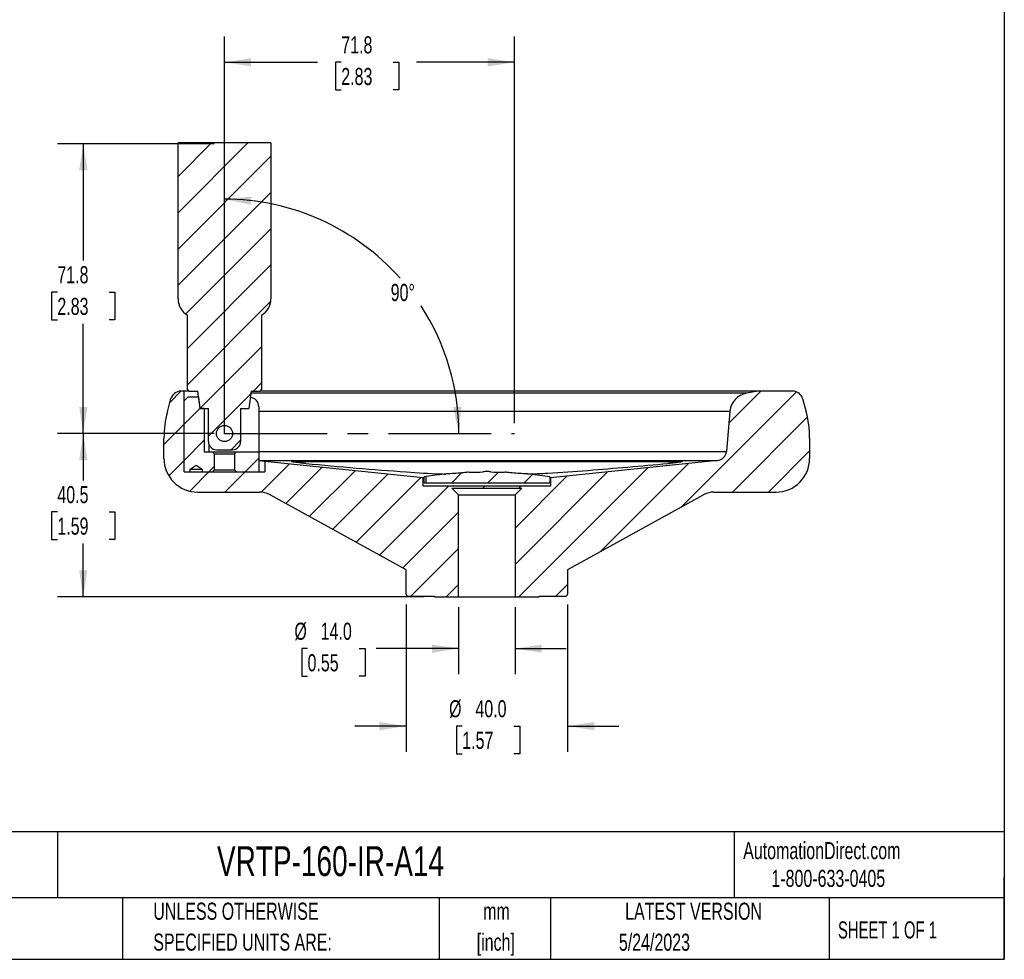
# Model space of a CAD drawing. Header units: millimetres. Extents: x 13 to 546, y 13 to 419.
# Tile 2 of 3: x 302 to 546, y 13 to 246. Entities that reach past the tile are written whole.
import ezdxf

# ---------------------------------------------------------------- set-up
doc = ezdxf.new("R2010")
doc.units = ezdxf.units.MM
doc.header["$LTSCALE"] = 2
doc.linetypes.add('CENTERX2', pattern=[20.32, 12.7, -2.54, 2.54, -2.54])
doc.layers.add('CENTER', color=40, linetype='CENTERX2')
doc.layers.add('DIMENSIONS', color=140, linetype='Continuous', lineweight=25)
doc.layers.add('TEXT', color=140, linetype='Continuous', lineweight=25)
doc.styles.add('SLDTEXTSTYLE0', font='TXT', dxfattribs={"width": 0.7})
doc.styles.add('SLDTEXTSTYLE1', font='TXT', dxfattribs={"width": 0.65})
doc.dimstyles.new('SLDDIMSTYLE0', dxfattribs={"dimtxt": 4.316016, "dimasz": 6.604, "dimexe": 0, "dimexo": 0.0625, "dimgap": 1.079004, "dimtad": 0, "dimtih": 1, "dimtoh": 1, "dimrnd": 1e-09, "dimzin": 12, "dimdsep": 46, "dimtxsty": 'SLDTEXTSTYLE0', "dimsah": 1, "dimcen": 0.09, "dimadec": 0, "dimazin": 3, "dimtfac": 1, "dimtofl": 0, "dimtmove": 0, "dimatfit": 3, "dimfxl": 0, "dimfrac": 2, "dimtolj": 1, "dimtzin": 12, "dimarcsym": 0})
doc.dimstyles.new('SLDDIMSTYLE4', dxfattribs={"dimtxt": 4.316016, "dimasz": 6.604, "dimexe": 0, "dimexo": 0.0625, "dimgap": 1.079004, "dimtad": 0, "dimtih": 1, "dimtoh": 1, "dimdec": 4, "dimlfac": 2, "dimzin": 12, "dimdsep": 46, "dimtxsty": 'SLDTEXTSTYLE0', "dimsah": 1, "dimcen": 0.09, "dimadec": 0, "dimazin": 3, "dimtfac": 1, "dimtdec": 0, "dimtofl": 0, "dimtmove": 0, "dimatfit": 3, "dimfxl": 0, "dimfrac": 2, "dimtolj": 1, "dimtzin": 12, "dimarcsym": 0})
doc.dimstyles.new('SLDDIMSTYLE5', dxfattribs={"dimtxt": 4.316016, "dimasz": 6.604, "dimexe": 0, "dimexo": 0.0625, "dimgap": 1.079004, "dimtad": 0, "dimtih": 1, "dimtoh": 1, "dimrnd": 1e-09, "dimzin": 4, "dimdsep": 46, "dimtxsty": 'SLDTEXTSTYLE0', "dimsah": 1, "dimcen": 0.09, "dimadec": 0, "dimazin": 1, "dimtfac": 1, "dimtmove": 0, "dimatfit": 0, "dimfxl": 0, "dimfrac": 2, "dimtolj": 1, "dimtzin": 12, "dimarcsym": 0})

# ---------------------------------------------------------------- blocks, each defined once
blk = doc.blocks.new('SW_NOTE_0')
at = {"layer": 'TEXT', "color": 0, "char_height": 4.233, "attachment_point": 2, "style": 'SLDTEXTSTYLE0'}
for s, insert in [('mm', (5.69, 5.46)), ('[inch]', (5.52, -2.19))]:
    blk.add_mtext(s, dxfattribs=dict(at, insert=insert))
blk = doc.blocks.new('SW_NOTE_0_1')
at = {"layer": 'TEXT', "color": 0, "char_height": 4.2333, "attachment_point": 1, "style": 'SLDTEXTSTYLE0'}
for s, insert in [('UNLESS OTHERWISE', (0, 5.46)), ('SPECIFIED UNITS ARE:', (0, -2.19))]:
    blk.add_mtext(s, dxfattribs=dict(at, insert=insert))
blk = doc.blocks.new('SW_NOTE_0_5')
at = {"layer": 'TEXT', "color": 0, "char_height": 4.2333, "attachment_point": 1, "style": 'SLDTEXTSTYLE0'}
for s, insert in [('METRIC UNITS USED', (0, 5.46)), ('FOR PART DESIGN', (0, -2.19))]:
    blk.add_mtext(s, dxfattribs=dict(at, insert=insert))
blk = doc.blocks.new('_D_9')
at = {"layer": 'DIMENSIONS'}
for p, q in [((350.33, 214.8), (311.52, 214.8)), ((317.87, 214.8), (317.87, 185.85)), ((311.45, 178.02), (310, 178.02)), ((310, 178.02), (310, 171.16)), ((324.28, 178.02), (325.73, 178.02)), ((325.73, 178.02), (325.73, 171.16)), ((310, 171.16), (311.45, 171.16)), ((325.73, 171.16), (324.28, 171.16)), ((317.87, 142.98), (317.87, 170.2)), ((350.33, 142.98), (311.52, 142.98))]:
    blk.add_line(p, q, dxfattribs=at)
for points in [[(317.87, 214.8), (316.85, 208.19), (318.88, 208.19)], [(317.87, 142.98), (318.88, 149.59), (316.85, 149.59)]]:
    blk.add_solid(points, dxfattribs=at)
at = {"layer": 'DIMENSIONS', "char_height": 4.233, "attachment_point": 1, "style": 'SLDTEXTSTYLE0'}
for s, insert in [('71.8', (311.45, 184.45)), ('2.83', (311.45, 176.62))]:
    blk.add_mtext(s, dxfattribs=dict(at, insert=insert))
blk = doc.blocks.new('_D_10')
at = {"layer": 'DIMENSIONS'}
for p, q in [((350.33, 142.98), (311.52, 142.98)), ((317.87, 142.98), (317.87, 131.37)), ((311.45, 123.55), (310, 123.55)), ((310, 123.55), (310, 116.69)), ((324.28, 123.55), (325.73, 123.55)), ((325.73, 123.55), (325.73, 116.69)), ((310, 116.69), (311.45, 116.69)), ((317.87, 102.48), (317.87, 115.72)), ((325.73, 116.69), (324.28, 116.69)), ((402.33, 102.48), (311.52, 102.48))]:
    blk.add_line(p, q, dxfattribs=at)
for points in [[(317.87, 142.98), (316.85, 136.38), (318.88, 136.38)], [(317.87, 102.48), (318.88, 109.09), (316.85, 109.09)]]:
    blk.add_solid(points, dxfattribs=at)
at = {"layer": 'DIMENSIONS', "char_height": 4.233, "attachment_point": 1, "style": 'SLDTEXTSTYLE0'}
for s, insert in [('40.5', (311.45, 129.97)), ('1.59', (311.45, 122.15))]:
    blk.add_mtext(s, dxfattribs=dict(at, insert=insert))
blk = doc.blocks.new('_D_11')
at = {"layer": 'DIMENSIONS'}
for start, end in [(41.4936, 90), (0, 32.9837)]:
    blk.add_arc((352.87, 142.98), 58.07, start, end, dxfattribs=at)
for points in [[(352.87, 201.05), (359.4, 199.66), (359.52, 201.69)], [(410.93, 142.98), (411.57, 149.63), (409.54, 149.52)]]:
    blk.add_solid(points, dxfattribs=at)
at = {"layer": 'DIMENSIONS', "insert": (394.05, 180.05), "char_height": 4.233, "attachment_point": 1, "style": 'SLDTEXTSTYLE0'}
blk.add_mtext('90°', dxfattribs=at)
blk = doc.blocks.new('_D_12')
at = {"layer": 'DIMENSIONS'}
for p, q in [((352.87, 145.52), (352.87, 241.33)), ((424.71, 145.52), (424.71, 241.33)), ((352.87, 234.98), (375.95, 234.98)), ((381.8, 234.98), (380.35, 234.98)), ((380.35, 234.98), (380.35, 228.12)), ((394.63, 234.98), (396.08, 234.98)), ((396.08, 234.98), (396.08, 228.12)), ((424.71, 234.98), (400.48, 234.98)), ((380.35, 228.12), (381.8, 228.12)), ((396.08, 228.12), (394.63, 228.12))]:
    blk.add_line(p, q, dxfattribs=at)
for points in [[(352.87, 234.98), (359.47, 233.97), (359.47, 236)], [(424.71, 234.98), (418.11, 236), (418.11, 233.97)]]:
    blk.add_solid(points, dxfattribs=at)
at = {"layer": 'DIMENSIONS', "char_height": 4.233, "attachment_point": 1, "style": 'SLDTEXTSTYLE0'}
for s, insert in [('71.8', (381.8, 241.41)), ('2.83', (381.8, 233.58))]:
    blk.add_mtext(s, dxfattribs=dict(at, insert=insert))
blk = doc.blocks.new('_D_13')
at = {"layer": 'DIMENSIONS'}
for p, q in [((410.87, 99.94), (410.87, 83.34)), ((424.87, 99.94), (424.87, 83.34)), ((373.44, 89.69), (372, 89.69)), ((372, 89.69), (372, 82.83)), ((386.27, 89.69), (387.72, 89.69)), ((387.72, 89.69), (387.72, 82.83)), ((410.87, 89.69), (390.49, 89.69)), ((424.87, 89.69), (437.57, 89.69)), ((372, 82.83), (373.44, 82.83)), ((387.72, 82.83), (386.27, 82.83))]:
    blk.add_line(p, q, dxfattribs=at)
for points in [[(410.87, 89.69), (404.26, 90.7), (404.26, 88.67)], [(424.87, 89.69), (431.47, 88.67), (431.47, 90.7)]]:
    blk.add_solid(points, dxfattribs=at)
at = {"layer": 'DIMENSIONS', "char_height": 4.233, "attachment_point": 1, "style": 'SLDTEXTSTYLE0'}
for s, insert in [('%%c', (370.19, 96.11)), ('14.0', (376.7, 96.11)), ('0.55', (373.44, 88.29))]:
    blk.add_mtext(s, dxfattribs=dict(at, insert=insert))
blk = doc.blocks.new('_D_14')
at = {"layer": 'DIMENSIONS'}
for p, q in [((397.87, 100.64), (397.87, 64.13)), ((437.87, 100.64), (437.87, 64.13)), ((397.87, 70.48), (385.17, 70.48)), ((411.78, 70.48), (410.33, 70.48)), ((410.33, 70.48), (410.33, 63.62)), ((424.6, 70.48), (426.05, 70.48)), ((426.05, 70.48), (426.05, 63.62)), ((437.87, 70.48), (450.57, 70.48)), ((410.33, 63.62), (411.78, 63.62)), ((426.05, 63.62), (424.6, 63.62))]:
    blk.add_line(p, q, dxfattribs=at)
for points in [[(397.87, 70.48), (391.26, 71.5), (391.26, 69.47)], [(437.87, 70.48), (444.47, 69.47), (444.47, 71.5)]]:
    blk.add_solid(points, dxfattribs=at)
at = {"layer": 'DIMENSIONS', "char_height": 4.233, "attachment_point": 1, "style": 'SLDTEXTSTYLE0'}
for s, insert in [('%%c', (408.52, 76.91)), ('40.0', (415.04, 76.91)), ('1.57', (411.78, 69.08))]:
    blk.add_mtext(s, dxfattribs=dict(at, insert=insert))

msp = doc.modelspace()

# ---------------------------------------------------------------- hatches: boundary and pattern name
at = {"layer": 'TEXT'}
h = msp.add_hatch(dxfattribs=at)
h.set_pattern_fill('ANSI31', color=256, scale=2, style=0)
edge = h.paths.add_edge_path(flags=0)
edge.add_line((358.867749, 149.207175), (359.468561, 153.482175))
edge.add_line((359.468561, 153.482175), (361.607749, 153.482175))
edge.add_line((361.607749, 153.482175), (362.067749, 153.942175))
edge.add_line((362.067749, 153.942175), (362.067749, 172.348458))
edge.add_arc((359.767749, 176.332175), 4.6, 300, 360)
edge.add_line((364.367749, 176.332175), (364.367749, 214.982175))
edge.add_line((364.367749, 214.982175), (341.367749, 214.982175))
edge.add_line((341.367749, 214.982175), (341.367749, 176.332175))
edge.add_arc((345.967749, 176.332175), 4.6, 180, 240)
edge.add_line((343.667749, 172.348458), (343.667749, 153.942175))
edge.add_line((343.667749, 153.942175), (344.127749, 153.482175))
edge.add_line((344.127749, 153.482175), (346.266937, 153.482175))
edge.add_line((346.266937, 153.482175), (346.867749, 149.207175))
edge.add_line((346.867749, 149.207175), (348.867749, 149.207175))
edge.add_line((348.867749, 149.207175), (348.867749, 140.982175))
edge.add_arc((350.867749, 140.982175), 2, 180, 270)
edge.add_line((350.867749, 138.982175), (354.867749, 138.982175))
edge.add_arc((354.867749, 140.982175), 2, 270, 360)
edge.add_line((356.867749, 140.982175), (356.867749, 149.207175))
edge.add_line((356.867749, 149.207175), (358.867749, 149.207175))
edge = h.paths.add_edge_path(flags=0)
edge.add_arc((352.867749, 142.982175), 2, 0, 360)
h = msp.add_hatch(dxfattribs=at)
h.set_pattern_fill('ANSI31', color=256, scale=2, style=0)
edge = h.paths.add_edge_path(flags=0)
edge.add_arc((489.534416, 136.815508), 8.333333, 270, 360)
edge.add_line((497.867749, 136.815508), (497.867749, 141.857529))
edge.add_arc((472.867749, 141.857529), 25, 0, 15)
edge.add_line((497.015895, 148.328005), (496.131336, 151.629222))
edge.add_arc((493.716522, 150.982175), 2.5, 15, 90)
edge.add_line((493.716522, 153.482175), (485.092947, 153.482175))
edge.add_line((485.092947, 153.482175), (482.226939, 152.97682))
edge.add_arc((483.09518, 148.052782), 5, 100, 175)
edge.add_line((478.114207, 148.48856), (477.245855, 138.563252))
edge.add_arc((474.755368, 138.781141), 2.5, 275.85983943, 355, ccw=False)
edge.add_line((475.010606, 136.294205), (433.617749, 132.045991))
edge.add_line((433.617749, 132.045991), (433.617749, 129.982175))
edge.add_line((433.617749, 129.982175), (402.117749, 129.982175))
edge.add_line((402.117749, 129.982175), (402.117749, 132.045991))
edge.add_line((402.117749, 132.045991), (362.867749, 136.07428))
edge.add_line((362.867749, 136.07428), (362.867749, 133.482175))
edge.add_line((362.867749, 133.482175), (342.867749, 133.482175))
edge.add_line((342.867749, 133.482175), (342.867749, 153.482175))
edge.add_line((342.867749, 153.482175), (342.018976, 153.482175))
edge.add_arc((342.018976, 150.982175), 2.5, 90, 165)
edge.add_line((339.604162, 151.629222), (338.719603, 148.328005))
edge.add_arc((362.867749, 141.857529), 25, 165, 180)
edge.add_line((337.867749, 141.857529), (337.867749, 136.815508))
edge.add_arc((346.201082, 136.815508), 8.333333, 180, 270)
edge.add_line((346.201082, 128.482175), (361.623935, 128.482175))
edge.add_arc((361.623935, 123.482175), 5, 61.16027411, 90, ccw=False)
edge.add_line((364.035741, 127.862037), (397.867749, 109.232175))
edge.add_line((397.867749, 109.232175), (397.867749, 103.182175))
edge.add_arc((398.367749, 103.182175), 0.5, 180, 270)
edge.add_line((398.367749, 102.682175), (404.867749, 102.682175))
edge.add_line((404.867749, 102.682175), (404.867749, 102.482175))
edge.add_line((404.867749, 102.482175), (410.867749, 102.482175))
edge.add_line((410.867749, 102.482175), (410.867749, 127.794675))
edge.add_line((410.867749, 127.794675), (409.180249, 129.482175))
edge.add_line((409.180249, 129.482175), (426.555249, 129.482175))
edge.add_line((426.555249, 129.482175), (424.867749, 127.794675))
edge.add_line((424.867749, 127.794675), (424.867749, 102.482175))
edge.add_line((424.867749, 102.482175), (430.867749, 102.482175))
edge.add_line((430.867749, 102.482175), (430.867749, 102.682175))
edge.add_line((430.867749, 102.682175), (437.367749, 102.682175))
edge.add_arc((437.367749, 103.182175), 0.5, 270, 360)
edge.add_line((437.867749, 103.182175), (437.867749, 109.232175))
edge.add_line((437.867749, 109.232175), (471.699757, 127.862037))
edge.add_arc((474.111563, 123.482175), 5, 90, 118.83972589, ccw=False)
edge.add_line((474.111563, 128.482175), (489.534416, 128.482175))
h = msp.add_hatch(dxfattribs=at)
h.set_pattern_fill('ANSI31', color=256, scale=2, style=0)
h.paths.add_polyline_path([(349.867749, 133.482175), (350.409249, 134.023675), (350.409249, 137.940675), (349.867749, 138.482175), (347.867749, 138.482175), (347.867749, 149.207175), (346.867749, 149.207175), (346.477748, 151.982175), (343.792749, 151.982175), (342.867749, 151.057175), (342.867749, 133.482175), (344.367749, 133.482175), (344.367749, 134.182175), (345.867749, 135.119479), (347.367749, 134.182175), (347.367749, 133.482175)], flags=0)
h = msp.add_hatch(dxfattribs=at)
h.set_pattern_fill('ANSI31', color=256, scale=2, style=0)
edge = h.paths.add_edge_path(flags=0)
edge.add_arc((352.867749, 142.982175), 2, 0, 360)
h = msp.add_hatch(dxfattribs=at)
h.set_pattern_fill('ANSI31', color=256, scale=2, style=0)
h.paths.add_polyline_path([(361.367749, 133.482175), (361.367749, 138.482175), (355.867749, 138.482175), (355.326249, 137.940675), (355.326249, 134.023675), (355.867749, 133.482175)], flags=0)
h = msp.add_hatch(dxfattribs=at)
h.set_pattern_fill('ANSI31', color=256, scale=2, style=0)
edge = h.paths.add_edge_path(flags=0)
edge.add_arc((417.862749, 128.562177), 5, 89.94270135, 101.47848493)
edge.add_line((416.867749, 133.462175), (416.867749, 133.378227))
edge.add_arc((417.806006, 22.382192), 111, 90.48431387, 92.05067909)
edge.add_line((413.834042, 133.311104), (413.830824, 133.347885))
edge.add_arc((413.266674, 128.379813), 5, 83.52151507, 95.05729865)
edge.add_arc((413.256711, 128.378941), 5, 94.94270135, 103.86280528)
edge.add_arc((417.806006, 22.382192), 111, 92.96794992, 94.88470953)
edge.add_arc((408.266674, 127.979813), 5, 88.99648554, 95.05729865)
edge.add_arc((408.256711, 127.978941), 5, 94.94270135, 101.33591909)
edge.add_arc((417.806006, 22.382192), 111, 95.44463057, 97.73427026)
edge.add_line((402.867749, 132.372412), (402.867749, 130.782175))
edge.add_line((402.867749, 130.782175), (433.517749, 130.782175))
edge.add_line((433.517749, 130.782175), (433.517749, 132.282175))
edge.add_arc((417.929491, 22.382192), 111, 81.9269957, 84.55536943)
edge.add_arc((427.478786, 127.978941), 5, 78.66408091, 85.05729865)
edge.add_arc((427.468824, 127.979813), 5, 84.94270135, 91.00351446)
edge.add_arc((417.929491, 22.382192), 111, 85.11529047, 87.03205008)
edge.add_arc((422.478786, 128.378941), 5, 76.13719472, 85.05729865)
edge.add_arc((422.468824, 128.379813), 5, 84.94270135, 96.47848493)
edge.add_line((421.904673, 133.347885), (421.901456, 133.311104))
edge.add_arc((417.929491, 22.382192), 111, 87.94932091, 89.51568613)
edge.add_line((418.867749, 133.378227), (418.867749, 133.462175))
edge.add_arc((417.872749, 128.562177), 5, 78.52151507, 90.05729865)

# ---------------------------------------------------------------- linework, layer by layer
for p, q in [((341.367749, 176.332175), (341.367749, 214.982175)), ((364.367749, 214.982175), (341.367749, 214.982175)), ((364.367749, 214.982175), (364.367749, 176.332175)), ((343.667749, 153.942175), (343.667749, 172.348458)), ((362.067749, 172.348458), (362.067749, 153.942175)), ((344.127749, 153.482175), (343.667749, 153.942175)), ((362.067749, 153.942175), (361.607749, 153.482175)), ((338.719603, 148.328005), (339.604162, 151.629222)), ((342.867749, 153.482175), (342.018976, 153.482175)), ((342.867749, 133.482175), (342.867749, 153.482175)), ((344.127749, 153.482175), (342.867749, 153.482175)), ((342.867749, 151.057175), (343.792749, 151.982175)), ((346.477748, 151.982175), (343.792749, 151.982175)), ((344.127749, 153.482175), (346.266937, 153.482175)), ((346.867749, 149.207175), (346.266937, 153.482175)), ((346.867749, 149.207175), (346.477748, 151.982175)), ((359.468561, 153.482175), (358.867749, 149.207175)), ((482.226939, 152.97682), (359.397538, 152.97682)), ((359.468561, 153.482175), (361.607749, 153.482175)), ((485.092947, 153.482175), (361.607749, 153.482175)), ((485.092947, 153.482175), (482.226939, 152.97682)), ((493.716522, 153.482175), (485.092947, 153.482175)), ((496.131336, 151.629222), (497.015895, 148.328005)), ((342.867749, 133.482175), (342.867749, 151.057175)), ((347.867749, 149.207175), (346.867749, 149.207175)), ((346.867749, 149.207175), (348.867749, 149.207175)), ((347.867749, 149.207175), (347.867749, 138.482175)), ((348.867749, 140.982175), (348.867749, 149.207175)), ((356.867749, 149.207175), (358.867749, 149.207175)), ((356.867749, 149.207175), (356.867749, 140.982175)), ((361.367749, 149.577175), (361.367749, 138.482175)), ((361.367749, 148.48856), (478.114207, 148.48856)), ((478.114207, 148.48856), (477.245855, 138.563252)), ((337.867749, 136.815508), (337.867749, 141.857529)), ((497.867749, 141.857529), (497.867749, 136.815508)), ((349.010606, 140.239867), (349.010606, 138.482175)), ((347.867749, 138.482175), (349.867749, 138.482175)), ((350.409249, 137.940675), (349.867749, 138.482175)), ((349.867749, 138.482175), (351.953017, 138.482175)), ((350.409249, 134.023675), (350.409249, 137.940675)), ((350.409249, 137.940675), (355.326249, 137.940675)), ((350.867749, 138.982175), (354.867749, 138.982175)), ((351.953017, 138.482175), (353.782481, 138.482175)), ((353.782481, 138.482175), (355.867749, 138.482175)), ((355.867749, 138.482175), (355.326249, 137.940675)), ((355.326249, 137.940675), (355.326249, 134.023675)), ((355.867749, 138.482175), (361.367749, 138.482175)), ((361.367749, 138.563252), (477.245855, 138.563252)), ((361.367749, 138.482175), (361.367749, 133.482175)), ((344.367749, 134.182175), (345.867749, 135.119479)), ((345.867749, 135.119479), (347.367749, 134.182175)), ((361.367749, 136.294205), (475.010606, 136.294205)), ((362.867749, 136.07428), (362.867749, 133.482175)), ((402.117749, 132.045991), (362.867749, 136.07428)), ((369.932, 136.091975), (465.803498, 136.091975)), ((369.932, 135.924467), (369.932, 136.091975)), ((475.010606, 136.294205), (433.617749, 132.045991)), ((465.803498, 135.923216), (465.803498, 136.091975)), ((342.867749, 133.482175), (362.867749, 133.482175)), ((342.867749, 133.482175), (344.367749, 133.482175)), ((344.367749, 133.482175), (344.367749, 134.182175)), ((344.367749, 134.182175), (347.367749, 134.182175)), ((347.367749, 134.182175), (347.367749, 133.482175)), ((347.367749, 133.482175), (349.867749, 133.482175)), ((349.867749, 133.482175), (350.409249, 134.023675)), ((350.409249, 134.023675), (355.326249, 134.023675)), ((355.326249, 134.023675), (355.867749, 133.482175)), ((355.867749, 133.482175), (361.367749, 133.482175)), ((402.117749, 129.982175), (402.117749, 132.045991)), ((402.304973, 132.045991), (402.117749, 132.045991)), ((402.867749, 132.359849), (402.304973, 132.282175)), ((402.304973, 130.782175), (402.304973, 132.282175)), ((402.867749, 130.782175), (402.867749, 132.372412)), ((407.830895, 132.960787), (407.820933, 132.959915)), ((412.830895, 133.360787), (412.820933, 133.359915)), ((413.830824, 133.347885), (413.834042, 133.311104)), ((416.867749, 133.378227), (416.867749, 133.462175)), ((417.872749, 133.562177), (417.862749, 133.562177)), ((418.867749, 133.462175), (418.867749, 133.378227)), ((421.901456, 133.311104), (421.904673, 133.347885)), ((422.914565, 133.359915), (422.904603, 133.360787)), ((427.914565, 132.959915), (427.904603, 132.960787)), ((433.517749, 132.282175), (433.517749, 130.782175)), ((433.617749, 132.045991), (433.517749, 132.045991)), ((433.617749, 132.045991), (433.617749, 129.982175)), ((433.617749, 129.982175), (402.117749, 129.982175)), ((402.304973, 130.782175), (402.867749, 130.782175)), ((402.867749, 130.782175), (433.517749, 130.782175)), ((409.180249, 129.482175), (426.555249, 129.482175)), ((410.867749, 127.794675), (409.180249, 129.482175)), ((426.555249, 129.482175), (424.867749, 127.794675)), ((346.201082, 128.482175), (361.623935, 128.482175)), ((397.867749, 109.232175), (364.035741, 127.862037)), ((410.867749, 102.482175), (410.867749, 127.794675)), ((410.867749, 127.794675), (424.867749, 127.794675)), ((424.867749, 127.794675), (424.867749, 102.482175)), ((471.699757, 127.862037), (437.867749, 109.232175)), ((474.111563, 128.482175), (489.534416, 128.482175)), ((397.867749, 103.182175), (397.867749, 109.232175)), ((437.867749, 109.232175), (437.867749, 103.182175)), ((398.367749, 102.682175), (404.867749, 102.682175)), ((404.867749, 102.482175), (404.867749, 102.682175)), ((404.867749, 102.482175), (410.867749, 102.482175)), ((410.867749, 102.482175), (424.867749, 102.482175)), ((424.867749, 102.482175), (430.867749, 102.482175)), ((430.867749, 102.682175), (437.367749, 102.682175)), ((430.867749, 102.682175), (430.867749, 102.482175))]:
    msp.add_line(p, q)
msp.add_circle((352.867749, 142.982175), 2)
for centre, radius, start, end in [((345.967749, 176.332175), 4.6, 180, 240), ((359.767749, 176.332175), 4.6, 300, 0), ((342.018976, 150.982175), 2.5, 90, 165), ((358.962749, 149.577175), 2.405, 0, 83.01449609), ((483.09518, 148.052782), 5, 100, 175), ((493.716522, 150.982175), 2.5, 15, 90), ((362.867749, 141.857529), 25, 165, 180), ((472.867749, 141.857529), 25, 0, 15), ((350.867749, 140.982175), 2, 180, 270), ((354.867749, 140.982175), 2, 270, 0), ((346.201082, 136.815508), 8.333333, 180, 270), ((474.755368, 138.781141), 2.5, 275.85983943, 355), ((489.534416, 136.815508), 8.333333, 270, 0), ((417.806006, 22.382192), 111, 95.44463057, 97.73427026), ((408.256711, 127.978941), 5, 94.94270135, 101.33591909), ((408.266674, 127.979813), 5, 88.99648554, 95.05729865), ((417.806006, 22.382192), 111, 92.96794992, 94.88470953), ((413.256711, 128.378941), 5, 94.94270135, 103.86280528), ((413.266674, 128.379813), 5, 83.52151507, 95.05729865), ((417.806006, 22.382192), 111, 90.48431387, 92.05067909), ((417.862749, 128.562177), 5, 89.94270135, 101.47848493), ((417.872749, 128.562177), 5, 78.52151507, 90.05729865), ((417.929491, 22.382192), 111, 87.94932091, 89.51568613), ((422.468824, 128.379813), 5, 84.94270135, 96.47848493), ((422.478786, 128.378941), 5, 76.13719472, 85.05729865), ((417.929491, 22.382192), 111, 85.11529047, 87.03205008), ((427.468824, 127.979813), 5, 84.94270135, 91.00351446), ((427.478786, 127.978941), 5, 78.66408091, 85.05729865), ((417.929491, 22.382192), 111, 81.9269957, 84.55536943), ((361.623935, 123.482175), 5, 61.16027411, 90), ((474.111563, 123.482175), 5, 90, 118.83972589), ((398.367749, 103.182175), 0.5, 180, 270), ((437.367749, 103.182175), 0.5, 270, 360)]:
    msp.add_arc(centre, radius, start, end)
for points, knots in [([(362.867749, 136.07428), (362.864836, 136.074634), (362.853011, 136.076072), (362.662455, 136.09911), (362.204172, 136.154576), (361.638862, 136.22114), (361.367749, 136.253063)], [0, 0, 0, 0, 0.0989082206, 0.4015719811, 0.713003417, 1, 1, 1, 1]), ([(373.021192, 135.556208), (372.709211, 135.584954), (372.404259, 135.61493), (371.957024, 135.661576), (371.808657, 135.677525), (371.522671, 135.709221), (371.384598, 135.725008), (370.984845, 135.77219), (370.734499, 135.803833), (370.297323, 135.863669), (370.10705, 135.892267), (369.793618, 135.945575), (369.674363, 135.969567), (369.551277, 136.001739), (369.519758, 136.011835), (369.477638, 136.030159), (369.466669, 136.03847), (369.46378, 136.060907), (369.503133, 136.072591), (369.659465, 136.088002), (369.776865, 136.091975), (369.932, 136.091975)], [0, 0, 0, 0, 0.125, 0.125, 0.1875, 0.1875, 0.25, 0.25, 0.375, 0.375, 0.5, 0.5, 0.625, 0.625, 0.6875, 0.6875, 0.75, 0.75, 0.875, 0.875, 1, 1, 1, 1]), ([(373.021192, 135.556208), (377.177731, 135.1748), (385.490665, 134.411997), (396.59379, 133.557606), (404.000457, 133.053809), (407.246977, 132.956854), (407.705696, 132.943155)], [0, 0, 0, 0, 0.359956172, 0.7198999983, 0.9604231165, 1, 1, 1, 1]), ([(427.946184, 132.955114), (429.62519, 133.018628), (434.61352, 133.20733), (446.205795, 134.085688), (456.109211, 134.967849), (462.714305, 135.556208)], [0, 0, 0, 0, 0.1445493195, 0.429456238, 1, 1, 1, 1]), ([(465.803498, 136.091975), (465.958613, 136.091975), (466.074916, 136.088071), (466.192908, 136.0765), (466.22276, 136.071631), (466.26148, 136.060159), (466.270644, 136.053555), (466.268138, 136.031162), (466.225224, 136.012491), (466.103042, 135.980503), (466.052825, 135.96916), (465.933376, 135.945084), (465.863538, 135.932252), (465.628939, 135.892347), (465.44075, 135.864032), (465.110945, 135.818877), (464.993069, 135.803395), (464.748025, 135.772404), (464.620073, 135.756784), (464.220012, 135.709546), (463.928969, 135.677284), (463.33511, 135.615323), (463.026246, 135.58495), (462.714305, 135.556208)], [0, 0, 0, 0, 0.125, 0.125, 0.1875, 0.1875, 0.25, 0.25, 0.375, 0.375, 0.4375, 0.4375, 0.5, 0.5, 0.625, 0.625, 0.6875, 0.6875, 0.75, 0.75, 0.875, 0.875, 1, 1, 1, 1])]:
    msp.add_open_spline(points, degree=3, knots=knots)
at = {"layer": 'CENTER'}
for q in [(352.867749, 214.796613), (424.713623, 142.982175)]:
    msp.add_line((352.867749, 142.982175), q, dxfattribs=at)
at = {"layer": 'TEXT'}
for p, q in [((546.1, 419.1), (546.1, 12.7)), ((546.1, 44.252215), (12.7, 44.252215)), ((311.517791, 44.252215), (311.517791, 27.94)), ((479.150755, 44.252215), (479.150755, 27.94)), ((546.1, 12.7), (546.1, 33.02)), ((546.1, 27.94), (12.7, 27.94)), ((327.560355, 27.94), (327.560355, 12.7)), ((406.048609, 27.94), (406.048609, 12.7)), ((433.624195, 27.94), (433.624195, 12.7)), ((502.697498, 27.94), (502.697498, 12.7)), ((12.7, 12.7), (546.1, 12.7))]:
    msp.add_line(p, q, dxfattribs=at)

# ---------------------------------------------------------------- block references
for name, p in [('SW_NOTE_0_5', (256.956742, 21.270935)), ('SW_NOTE_0_1', (335.215826, 21.270934)), ('SW_NOTE_0', (414.5722, 21.265528))]:
    msp.add_blockref(name, p, dxfattribs=at)

# ---------------------------------------------------------------- texts
for s, insert, char_height, attachment_point, style in [('AutomationDirect.com', (481.389918, 41.753063), 4.23333333, 1, 'SLDTEXTSTYLE0'), ('VRTP-160-IR-A14', (351.003597, 40.728766), 7.40833333, 1, 'SLDTEXTSTYLE0'), ('1-800-633-0405', (488.38316, 34.874048), 4.23333333, 1, 'SLDTEXTSTYLE0'), ('LATEST VERSION', (469.104263, 26.727988), 4.23333333, 2, 'SLDTEXTSTYLE0'), ('SHEET 1 OF 1', (504.882571, 22.102981), 4.23333333, 1, 'SLDTEXTSTYLE1'), ('5/24/2023', (459.402986, 19.055076), 4.2333333, 2, 'SLDTEXTSTYLE0')]:
    msp.add_mtext(s, dxfattribs=dict(at, insert=insert, char_height=char_height, attachment_point=attachment_point, style=style))

# ---------------------------------------------------------------- dimensions: what is measured, and where the dimension line sits
at = {"layer": 'DIMENSIONS'}
dim = msp.add_linear_dim(base=(424.713623, 234.982175), p1=(352.867749, 142.982175), p2=(424.713623, 142.982175), dimstyle='SLDDIMSTYLE0', dxfattribs=at)
dim.commit()
dim.dimension.update_dxf_attribs({"geometry": '_D_12', "text_midpoint": (388.215722, 234.982175), "dimtype": 160})
for base, p2, picture, middle in [((317.866971, 214.796613), (352.867749, 214.796613), '_D_9', (317.866971, 178.022758)), ((317.866971, 102.482175), (404.867749, 102.482175), '_D_10', (317.866971, 123.548104))]:
    dim = msp.add_linear_dim(base=base, p1=(352.867749, 142.982175), p2=p2, angle=90, dimstyle='SLDDIMSTYLE0', dxfattribs=at)
    dim.commit()
    dim.dimension.update_dxf_attribs({"geometry": picture, "text_midpoint": middle, "dimtype": 160})
dim = msp.add_angular_dim_2l(base=(408.544284, 159.465705), line1=((424.713623, 142.982175), (352.867749, 142.982175)), line2=((352.867749, 214.796613), (352.867749, 142.982175)), dimstyle='SLDDIMSTYLE4', dxfattribs=at)
dim.commit()
dim.dimension.update_dxf_attribs({"geometry": '_D_11', "text_midpoint": (399.168298, 178.022758), "dimtype": 162})
for base, p1, p2, picture, middle in [((410.867749, 89.687817), (424.867749, 102.482175), (410.867749, 102.482175), '_D_13', (379.857178, 89.687817)), ((397.867749, 70.482175), (437.867749, 103.182175), (397.867749, 103.182175), '_D_14', (418.191193, 70.482175))]:
    dim = msp.add_linear_dim(base=base, p1=p1, p2=p2, text='%%c<>', dimstyle='SLDDIMSTYLE5', dxfattribs=at)
    dim.commit()
    dim.dimension.update_dxf_attribs({"geometry": picture, "text_midpoint": middle, "dimtype": 160})

doc.saveas('drawing.dxf')
